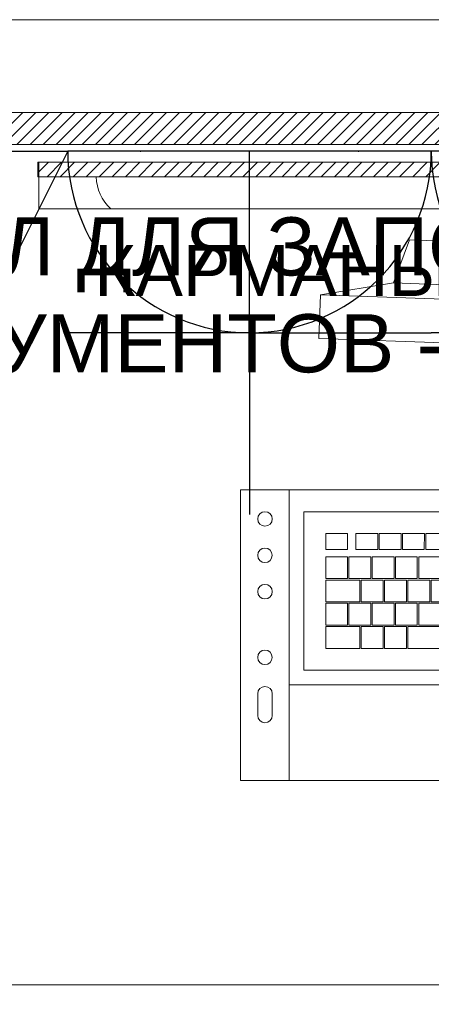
# Model space of a CAD drawing. Header units: millimetres. Extents: x -714384 to 30604203, y -92609 to 65084.
# Tile 27 of 256: x -73991 to -73708, y -48602 to -47925. Entities that reach past the tile are written whole.
import ezdxf
from ezdxf import colors
from ezdxf.entities.mleader import LeaderData, LeaderLine
from ezdxf.enums import TextEntityAlignment as Align
from ezdxf.math import Vec2, Vec3

# ---------------------------------------------------------------- set-up
doc = ezdxf.new("R2010")
doc.units = ezdxf.units.MM
doc.layers.get('0').update_dxf_attribs({"lineweight": 0})
for name, color, linetype in [('-SBugo-ОС-Извещатели', 6, 'Continuous'), ('-АТ-Позиция', 30, 'Continuous'), ('-АТ-Примечания', 30, 'Continuous'), ('СВЯЗЬ', 7, 'Continuous'), ('ЭОМ', 7, 'Continuous')]:
    doc.layers.add(name, color=color, linetype=linetype)
doc.layers.add('00_АР_Подложка', color=7, linetype='Continuous', lineweight=0, true_color=0x9b9292)
doc.layers.add('1. ПОДЛОЖКА', color=7, linetype='Continuous', lineweight=0, true_color=0x9b9292)
for name, color, linetype, lineweight in [('06_АР_Мебель', 4, 'Continuous', 9), ('17_АР_Текст', 235, 'Continuous', 0), ('СКС', 5, 'Continuous', 25)]:
    doc.layers.add(name, color=color, linetype=linetype, lineweight=lineweight)
doc.styles.add('_ТЕКСТОВЫЙ', font='arial.ttf', dxfattribs={"width": 0.8})
doc.styles.add('HVAC_AEP', font='arial.ttf')
doc.styles.add('SB', font='mipgost.shx')
doc.styles.get("Standard").update_dxf_attribs({"font": 'arial.ttf'})

# ---------------------------------------------------------------- blocks, each defined once
blk = doc.blocks.new('*T195')
at = {"color": 0, "linetype": 'ByBlock', "lineweight": -2, "transparency": 16777216}
for p, q in [((0, 0), (8500, 0)), ((0, 0), (0, -27939.33)), ((8500, 0), (8500, -27939.33)), ((0, -469.67), (8500, -469.67)), ((4500, -469.67), (4500, -27939.33)), ((0, -4969.67), (8500, -4969.67)), ((0, -9469.67), (8500, -9469.67)), ((0, -13269.67), (8500, -13269.67)), ((0, -16669.67), (8500, -16669.67)), ((0, -20469.67), (8500, -20469.67)), ((0, -24269.67), (8500, -24269.67)), ((0, -26370.41), (8500, -26370.41)), ((0, -27939.33), (8500, -27939.33))]:
    blk.add_line(p, q, dxfattribs=at)
at = {"color": 0, "lineweight": 15, "transparency": 16777216, "style": 'HVAC_AEP'}
for s, insert, char_height, width, attachment_point in [('{\\H0.83333x;\\C256;Готовые блоки (Барьеры, АРМ, Почтальоны)}', (4250, -234.83), 300, 8497, 5), ('{\\fCalibri|b0|i0|c204|p34;\\C256;Группа блоков 1200\\P\\PПо невозможности разместить стандартный барьер для приёма посылок, применить откидную столешницу для МГН}', (4550, -2719.67), 250, 3900, 4), ('{\\fCalibri|b0|i0|c204|p34;\\C256;Группа блоков 1400\\P\\PПо невозможности разместить стандартный барьер для приёма посылок, применить откидную столешницу для МГН}', (4550, -7219.67), 250, 3900, 4), ('{\\fCalibri|b0|i0|c204|p34;\\C256;Группа блоков \\P\\PПочта банк 1400}', (4550, -11369.67), 250, 3900, 4), ('{\\fCalibri|b0|i0|c204|p34;\\C256;Группа блоков \\P\\PПочта банк 1200}', (4550, -14969.67), 250, 3900, 4), ('{\\C256;ГРУППА МЕБЕЛИ ЦСУ (ЦЕНТР СОЦИАЛЬНЫХ УСЛУГ)\\P\\PЕсли не помещается в кабинете можно установить в клиентском зале }', (4550, -18569.67), 250, 3900, 4), ('{\\C256;ГРУППА МЕБЕЛИ ЦСУ (ЦЕНТР СОЦИАЛЬНЫХ УСЛУГ)\\P\\P\\fCalibri|b0|i0|c204|p34;Если нет места на стол 1400 ставим выноску на стол МГН 1200}', (4550, -22369.67), 250, 3900, 4)]:
    blk.add_mtext(s, dxfattribs=dict(at, insert=insert, char_height=char_height, width=width, attachment_point=attachment_point))
blk = doc.blocks.new('Стол для заполнения документов МГН')
at = {"layer": '06_АР_Мебель'}
h = blk.add_hatch(dxfattribs=at)
h.set_pattern_fill('ANSI31', color=256, scale=2)
h.set_pattern_definition([(45, (-33302.0936, -20556.4114), (-4.4901281, 4.4901281), [])])
h.paths.add_polyline_path([(1200, 0), (0, 0), (0, -22), (1200, -22)])
for p, q in [((0, 0), (1200, 0)), ((0, -22), (1200, -22)), ((1200, -600), (0, -600))]:
    blk.add_line(p, q, dxfattribs=at)
at = {"flags": 1}
for tag, p in [('КОД_ОБОРУДОВАНИЯ', (787.73, 100.99)), ('ДОП_ИНФОРМАЦИЯ', (787.73, 48.84)), ('ДОГОВОР', (867.36, 9.99))]:
    blk.add_attdef(tag, p, '', height=25, dxfattribs=at)
at = {"layer": '06_АР_Мебель', "insert": (50, -72), "char_height": 40, "attachment_point": 1}
blk.add_mtext_dynamic_manual_height_columns('{\\C0;СТОЛ ДЛЯ ЗАПОЛНЕНИЯ ДОКУМЕНТОВ -- МГН --}', width=800, gutter_width=12.5, heights=[0], dxfattribs=at)
blk = doc.blocks.new('Карманы для бланков')
at = {"layer": '06_АР_Мебель'}
h = blk.add_hatch(dxfattribs=at)
h.set_pattern_fill('ANSI31', color=256, scale=2)
h.set_pattern_definition([(45, (-19881.2765, -29620.093), (-4.4901281, 4.4901281), [])])
h.paths.add_polyline_path([(850, 0), (850, -10), (0, -10), (0, 0)])
for p, q in [((40, -10), (40, -10)), ((800, -32), (50, -32))]:
    blk.add_line(p, q, dxfattribs=at)
blk.add_lwpolyline([(850, -10), (0, -10), (0, 0), (850, 0)], close=True, dxfattribs=at)
blk.add_arc((71.6, -8.91), 31.62, 181.98011, 226.9078, dxfattribs=at)
at = {"layer": '1. ПОДЛОЖКА'}
blk.add_lwpolyline([(850, 0), (0.52, 0), (0.52, -32.09), (850, -32.09)], close=True, dxfattribs=at)
at = {"flags": 1}
for tag, p in [('КОД_ОБОРУДОВАНИЯ', (7.73, 111.37)), ('ДОП_ИНФОРМАЦИЯ', (7.73, 59.21)), ('ДОГОВОР', (12.84, 9.23))]:
    blk.add_attdef(tag, p, '', height=25, dxfattribs=at)
at = {"layer": '06_АР_Мебель', "lineweight": 0, "insert": (340.81, -56.9), "char_height": 35, "attachment_point": 2}
blk.add_mtext_dynamic_manual_height_columns('{\\C7;КАРМАНЫ ДЛЯ БЛАНКОВ}', width=600, gutter_width=12.5, heights=[0], dxfattribs=at)
blk = doc.blocks.new('Группа (стол МГН)')
at = {"layer": '1. ПОДЛОЖКА'}
blk.add_lwpolyline([(0, 0), (1200, 0), (1200, -600), (0, -600)], close=True, dxfattribs=at)
for name, p in [('Стол для заполнения документов МГН', (0, 0)), ('Карманы для бланков', (193.37, -34.19))]:
    blk.add_blockref(name, p)
blk = doc.blocks.new('Компьютер')
at = {"layer": '00_АР_Подложка', "lineweight": 0}
for p, q in [((-171.45, 167.76), (-181.47, 137.76)), ((118.55, 167.59), (-171.45, 167.76)), ((-181.47, 137.76), (-231.47, 127.79)), ((-181.47, 137.76), (128.47, 137.76)), ((-231.49, 97.79), (-231.47, 127.79)), ((-231.47, 127.79), (178.53, 127.79)), ((-231.49, 97.79), (178.51, 97.79)), ((-281.52, -8.22), (178.19, 8.05)), ((-274.45, -208.09), (-281.52, -8.22)), ((-248.04, -7.03), (-240.97, -206.91)), ((-237.52, -21.67), (135.25, -8.48)), ((-233.66, -130.6), (-237.52, -21.67)), ((-154.2, -33.73), (-169.19, -34.26)), ((-154.2, -33.73), (-153.82, -44.72)), ((-138.21, -33.16), (-153.2, -33.69)), ((-152.82, -44.69), (-153.2, -33.69)), ((-207, -35.6), (-222, -36.13)), ((-221.61, -47.12), (-222, -36.13)), ((-207, -35.6), (-206.62, -46.59)), ((-186.18, -34.86), (-201.17, -35.39)), ((-200.79, -46.39), (-201.17, -35.39)), ((-186.18, -34.86), (-185.8, -45.85)), ((-170.19, -34.3), (-185.18, -34.83)), ((-184.8, -45.82), (-185.18, -34.83)), ((-170.19, -34.3), (-169.81, -45.29)), ((-168.81, -45.25), (-169.19, -34.26)), ((-206.62, -46.59), (-221.61, -47.12)), ((-185.8, -45.85), (-200.79, -46.39)), ((-169.81, -45.29), (-184.8, -45.82)), ((-153.82, -44.72), (-168.81, -45.25)), ((-137.83, -44.16), (-152.82, -44.69)), ((-221.43, -52.12), (-206.44, -51.59)), ((-220.9, -67.11), (-221.43, -52.12)), ((-206.44, -51.59), (-205.91, -66.58)), ((-205.44, -51.55), (-190.45, -51.02)), ((-204.91, -66.54), (-205.44, -51.55)), ((-190.45, -51.02), (-189.92, -66.01)), ((-189.45, -50.99), (-174.46, -50.46)), ((-188.92, -65.98), (-189.45, -50.99)), ((-174.46, -50.46), (-173.93, -65.45)), ((-173.46, -50.42), (-158.47, -49.89)), ((-172.93, -65.41), (-173.46, -50.42)), ((-158.47, -49.89), (-157.94, -64.88)), ((-157.47, -49.86), (-142.48, -49.33)), ((-156.94, -64.85), (-157.47, -49.86)), ((-205.91, -66.58), (-220.9, -67.11)), ((-220.86, -68.11), (-197.38, -67.28)), ((-189.92, -66.01), (-204.91, -66.54)), ((-197.38, -67.28), (-196.85, -82.27)), ((-196.38, -67.24), (-181.39, -66.71)), ((-195.85, -82.23), (-196.38, -67.24)), ((-173.93, -65.45), (-188.92, -65.98)), ((-181.39, -66.71), (-180.86, -81.7)), ((-180.39, -66.68), (-165.4, -66.15)), ((-179.86, -81.67), (-180.39, -66.68)), ((-157.94, -64.88), (-172.93, -65.41)), ((-165.4, -66.15), (-164.87, -81.14)), ((-164.4, -66.11), (-149.41, -65.58)), ((-163.87, -81.1), (-164.4, -66.11)), ((-141.95, -64.32), (-156.94, -64.85)), ((-149.41, -65.58), (-148.88, -80.57)), ((-148.41, -65.54), (-133.42, -65.01)), ((-147.88, -80.54), (-148.41, -65.54)), ((-220.33, -83.1), (-220.86, -68.11)), ((-164.87, -81.14), (-179.86, -81.67)), ((-148.88, -80.57), (-163.87, -81.1)), ((-132.89, -80.01), (-147.88, -80.54)), ((-196.85, -82.27), (-220.33, -83.1)), ((-220.3, -84.1), (-205.31, -83.57)), ((-219.77, -99.09), (-220.3, -84.1)), ((-205.31, -83.57), (-204.78, -98.56)), ((-204.31, -83.53), (-189.32, -83)), ((-203.78, -98.52), (-204.31, -83.53)), ((-180.86, -81.7), (-195.85, -82.23)), ((-189.32, -83), (-188.79, -97.99)), ((-188.32, -82.97), (-173.33, -82.44)), ((-187.79, -97.96), (-188.32, -82.97)), ((-173.33, -82.44), (-172.8, -97.43)), ((-172.33, -82.4), (-157.34, -81.87)), ((-171.8, -97.39), (-172.33, -82.4)), ((-157.34, -81.87), (-156.81, -96.86)), ((-156.34, -81.84), (-141.35, -81.31)), ((-155.81, -96.83), (-156.34, -81.84)), ((-163.27, -98.09), (-68.33, -94.73)), ((-204.78, -98.56), (-219.77, -99.09)), ((-219.73, -100.09), (-196.25, -99.26)), ((-219.2, -115.08), (-219.73, -100.09)), ((-188.79, -97.99), (-203.78, -98.52)), ((-196.25, -99.26), (-195.72, -114.25)), ((-195.25, -99.22), (-180.26, -98.69)), ((-194.72, -114.21), (-195.25, -99.22)), ((-172.8, -97.43), (-187.79, -97.96)), ((-180.26, -98.69), (-179.73, -113.68)), ((-179.26, -98.66), (-164.27, -98.13)), ((-178.73, -113.65), (-179.26, -98.66)), ((-156.81, -96.86), (-171.8, -97.39)), ((-164.27, -98.13), (-163.74, -113.12)), ((-162.74, -113.08), (-163.27, -98.09)), ((-140.82, -96.3), (-155.81, -96.83)), ((-195.72, -114.25), (-219.2, -115.08)), ((-179.73, -113.68), (-194.72, -114.21)), ((-163.74, -113.12), (-178.73, -113.65)), ((-67.8, -109.72), (-162.74, -113.08)), ((139.11, -117.41), (-233.66, -130.6)), ((-243.3, -140.95), (149.45, -127.05)), ((-233.31, -140.59), (-243.3, -140.95)), ((-264.82, -147.9), (-264.29, -162.9)), ((-254.29, -162.54), (-254.83, -147.55)), ((185.27, -191.82), (-274.45, -208.09))]:
    blk.add_line(p, q, dxfattribs=at)
for centre in [(-264.07, -27.61), (-263.19, -52.6), (-262.3, -77.58), (-260.71, -122.74)]:
    blk.add_circle(centre, 5, dxfattribs=at)
for centre, start, end in [((-259.82, -147.73), 2.02668, 182.02668), ((-259.29, -162.72), 182.02668, 2.02668)]:
    blk.add_arc(centre, 5, start, end, dxfattribs=at)
at = {"layer": '06_АР_Мебель', "lineweight": 0}
for p, q in [((-171.45, 167.76), (-181.47, 137.76)), ((118.55, 167.59), (-171.45, 167.76)), ((-181.47, 137.76), (-231.47, 127.79)), ((-181.47, 137.76), (128.47, 137.76)), ((-231.49, 97.79), (-231.47, 127.79)), ((-231.47, 127.79), (178.53, 127.79)), ((-231.49, 97.79), (178.51, 97.79)), ((-281.52, -8.22), (178.19, 8.05)), ((-274.45, -208.09), (-281.52, -8.22)), ((-248.04, -7.03), (-240.97, -206.91)), ((-237.52, -21.67), (135.25, -8.48)), ((-233.66, -130.6), (-237.52, -21.67)), ((-154.2, -33.73), (-169.19, -34.26)), ((-154.2, -33.73), (-153.82, -44.72)), ((-138.21, -33.16), (-153.2, -33.69)), ((-152.82, -44.69), (-153.2, -33.69)), ((-207, -35.6), (-222, -36.13)), ((-221.61, -47.12), (-222, -36.13)), ((-207, -35.6), (-206.62, -46.59)), ((-186.18, -34.86), (-201.17, -35.39)), ((-200.79, -46.39), (-201.17, -35.39)), ((-186.18, -34.86), (-185.8, -45.85)), ((-170.19, -34.3), (-185.18, -34.83)), ((-184.8, -45.82), (-185.18, -34.83)), ((-170.19, -34.3), (-169.81, -45.29)), ((-168.81, -45.25), (-169.19, -34.26)), ((-206.62, -46.59), (-221.61, -47.12)), ((-185.8, -45.85), (-200.79, -46.39)), ((-169.81, -45.29), (-184.8, -45.82)), ((-153.82, -44.72), (-168.81, -45.25)), ((-137.83, -44.16), (-152.82, -44.69)), ((-221.43, -52.12), (-206.44, -51.59)), ((-220.9, -67.11), (-221.43, -52.12)), ((-206.44, -51.59), (-205.91, -66.58)), ((-205.44, -51.55), (-190.45, -51.02)), ((-204.91, -66.54), (-205.44, -51.55)), ((-190.45, -51.02), (-189.92, -66.01)), ((-189.45, -50.99), (-174.46, -50.46)), ((-188.92, -65.98), (-189.45, -50.99)), ((-174.46, -50.46), (-173.93, -65.45)), ((-173.46, -50.42), (-158.47, -49.89)), ((-172.93, -65.41), (-173.46, -50.42)), ((-158.47, -49.89), (-157.94, -64.88)), ((-157.47, -49.86), (-142.48, -49.33)), ((-156.94, -64.85), (-157.47, -49.86)), ((-205.91, -66.58), (-220.9, -67.11)), ((-220.86, -68.11), (-197.38, -67.28)), ((-189.92, -66.01), (-204.91, -66.54)), ((-197.38, -67.28), (-196.85, -82.27)), ((-196.38, -67.24), (-181.39, -66.71)), ((-195.85, -82.23), (-196.38, -67.24)), ((-173.93, -65.45), (-188.92, -65.98)), ((-181.39, -66.71), (-180.86, -81.7)), ((-180.39, -66.68), (-165.4, -66.15)), ((-179.86, -81.67), (-180.39, -66.68)), ((-157.94, -64.88), (-172.93, -65.41)), ((-165.4, -66.15), (-164.87, -81.14)), ((-164.4, -66.11), (-149.41, -65.58)), ((-163.87, -81.1), (-164.4, -66.11)), ((-141.95, -64.32), (-156.94, -64.85)), ((-149.41, -65.58), (-148.88, -80.57)), ((-148.41, -65.54), (-133.42, -65.01)), ((-147.88, -80.54), (-148.41, -65.54)), ((-220.33, -83.1), (-220.86, -68.11)), ((-164.87, -81.14), (-179.86, -81.67)), ((-148.88, -80.57), (-163.87, -81.1)), ((-132.89, -80.01), (-147.88, -80.54)), ((-196.85, -82.27), (-220.33, -83.1)), ((-220.3, -84.1), (-205.31, -83.57)), ((-219.77, -99.09), (-220.3, -84.1)), ((-205.31, -83.57), (-204.78, -98.56)), ((-204.31, -83.53), (-189.32, -83)), ((-203.78, -98.52), (-204.31, -83.53)), ((-180.86, -81.7), (-195.85, -82.23)), ((-189.32, -83), (-188.79, -97.99)), ((-188.32, -82.97), (-173.33, -82.44)), ((-187.79, -97.96), (-188.32, -82.97)), ((-173.33, -82.44), (-172.8, -97.43)), ((-172.33, -82.4), (-157.34, -81.87)), ((-171.8, -97.39), (-172.33, -82.4)), ((-157.34, -81.87), (-156.81, -96.86)), ((-156.34, -81.84), (-141.35, -81.31)), ((-155.81, -96.83), (-156.34, -81.84)), ((-163.27, -98.09), (-68.33, -94.73)), ((-204.78, -98.56), (-219.77, -99.09)), ((-219.73, -100.09), (-196.25, -99.26)), ((-219.2, -115.08), (-219.73, -100.09)), ((-188.79, -97.99), (-203.78, -98.52)), ((-196.25, -99.26), (-195.72, -114.25)), ((-195.25, -99.22), (-180.26, -98.69)), ((-194.72, -114.21), (-195.25, -99.22)), ((-172.8, -97.43), (-187.79, -97.96)), ((-180.26, -98.69), (-179.73, -113.68)), ((-179.26, -98.66), (-164.27, -98.13)), ((-178.73, -113.65), (-179.26, -98.66)), ((-156.81, -96.86), (-171.8, -97.39)), ((-164.27, -98.13), (-163.74, -113.12)), ((-162.74, -113.08), (-163.27, -98.09)), ((-140.82, -96.3), (-155.81, -96.83)), ((-195.72, -114.25), (-219.2, -115.08)), ((-179.73, -113.68), (-194.72, -114.21)), ((-163.74, -113.12), (-178.73, -113.65)), ((-67.8, -109.72), (-162.74, -113.08)), ((139.11, -117.41), (-233.66, -130.6)), ((-243.3, -140.95), (149.45, -127.05)), ((-233.31, -140.59), (-243.3, -140.95)), ((-264.82, -147.9), (-264.29, -162.9)), ((-254.29, -162.54), (-254.83, -147.55)), ((185.27, -191.82), (-274.45, -208.09))]:
    blk.add_line(p, q, dxfattribs=at)
for centre in [(-264.07, -27.61), (-263.19, -52.6), (-262.3, -77.58), (-260.71, -122.74)]:
    blk.add_circle(centre, 5, dxfattribs=at)
for centre, start, end in [((-259.82, -147.73), 2.02668, 182.02668), ((-259.29, -162.72), 182.02668, 2.02668)]:
    blk.add_arc(centre, 5, start, end, dxfattribs=at)
blk = doc.blocks.new('A$C21545FF3')
at = {"layer": 'ЭОМ', "color": 0, "linetype": 'Continuous', "lineweight": 30}
for p, q in [((-125, 125), (-125, 250)), ((-125, 125), (-250, 125)), ((-125, 125), (0, 125)), ((-125, 125), (-125, 0)), ((-250, 0), (0, 0))]:
    blk.add_line(p, q, dxfattribs=at)
blk.add_arc((-125, 0), 125, 0, 180, dxfattribs=at)
for p in [(-200, 0), (-50, 0)]:
    blk.add_point(p, dxfattribs=at)
blk = doc.blocks.new('A$C723C25D3')
at = {"layer": 'ЭОМ', "color": 240, "linetype": 'Continuous', "lineweight": 30, "true_color": 0xed1f24}
for p, q in [((-125, 125), (-125, 250)), ((-125, 125), (-250, 125)), ((-125, 125), (0, 125)), ((-125, 125), (-125, 0)), ((-250, 0), (0, 0))]:
    blk.add_line(p, q, dxfattribs=at)
blk.add_arc((-125, 0), 125, 0, 180, dxfattribs=at)
for p in [(-200, 0), (-50, 0)]:
    blk.add_point(p, dxfattribs=at)
blk = doc.blocks.new('*U275')
at = {"layer": '-SBugo-ОС-Извещатели', "true_color": 0x2618e7}
h = blk.add_hatch(color=182, dxfattribs=at)
h.dxf.hatch_style = 1
h.paths.add_polyline_path([(-2, 0), (-2, -2), (2, 0)])
at = {"color": 182, "linetype": 'ByBlock', "lineweight": -2, "true_color": 0x2618e7}
blk.add_line((-2, 2), (-2, -2), dxfattribs=at)
at = {"layer": 'СВЯЗЬ', "color": 182, "lineweight": 25, "true_color": 0x2618e7}
for p, q in [((-2, -2), (-2, 2)), ((-2, 2), (2, 0)), ((2, 0), (-2, -2))]:
    blk.add_line(p, q, dxfattribs=at)
at = {"layer": '-АТ-Позиция', "ltscale": 100, "style": 'SB'}
for tag, p in [('ШЛЕЙФ', (2.5, 0.465)), ('ШЛЕЙФ_2', (2.5, -3.202))]:
    blk.add_attdef(tag, text='', height=2.2, dxfattribs=at).set_placement(p, align=Align.BOTTOM_LEFT)
at = {"layer": '-АТ-Примечания', "ltscale": 100, "style": 'SB'}
for tag, p in [('НАИМЕНОВАНИЕ', (-2, 1.5)), ('МАРКА', (-2, 1))]:
    blk.add_attdef(tag, p, '', height=0.25, dxfattribs=at)
at = {"layer": '-АТ-Примечания', "ltscale": 100, "style": 'SB', "flags": 1}
for tag, p in [('ПРИМ-1', (-2, 0.5)), ('ПРИМ-2', (-2, 0)), ('ПРИМ-3', (-2, -0.5)), ('ПРИМ-4', (-2, -1)), ('ПРИМ-5', (-2, -1.5))]:
    blk.add_attdef(tag, p, '', height=0.25, dxfattribs=at)
blk = doc.blocks.new('Рабочее место ЦСУ_1200')
blk.add_blockref('Группа (стол МГН)', (0, 0))
at = {"layer": '06_АР_Мебель', "rotation": 357.9733182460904}
blk.add_blockref('Компьютер', (614.33, -261.26), dxfattribs=at)
at = {"layer": 'СКС', "lineweight": 15, "xscale": 50, "yscale": 50, "zscale": 82, "rotation": 270}
blk.add_blockref('*U275', (113.82, -126.46), dxfattribs=at)
at = {"layer": 'ЭОМ', "lineweight": 15, "rotation": 180}
for name, p in [('A$C21545FF3', (213.82, -26.46)), ('A$C723C25D3', (463.82, -26.46))]:
    blk.add_blockref(name, p, dxfattribs=at)
blk = doc.blocks.new('_Dot')
at = {"color": 0, "linetype": 'ByBlock', "lineweight": -2}
blk.add_line((-0.5, 0), (-1, 0), dxfattribs=at)
at = {"color": 0, "linetype": 'ByBlock', "const_width": 0.5}
blk.add_lwpolyline([(-0.25, 0, 1), (0.25, 0, 1)], format="xyb", close=True, dxfattribs=at)

msp = doc.modelspace()

# ---------------------------------------------------------------- block references
for name, p in [('*T195', (-74504.53, -27455.11)), ('Рабочее место ЦСУ_1200', (-74172.21, -47988.69))]:
    msp.add_blockref(name, p)

# ---------------------------------------------------------------- leaders
at = {"layer": '17_АР_Текст', "lineweight": 18}
ml = msp.add_multileader_mtext('Standard', dxfattribs=at)
ml.set_content('ЦСУ оборудование:\\PМонитор 23,8"\\PСистемный блок (с комплектующими)\\PИсточник бесперебойного питания\\PМышь, клавиатура\\PWeb-камера\\PМФУ лазерный', color=256, style='_ТЕКСТОВЫЙ')
ml.set_leader_properties(lineweight=0)
ml.set_arrow_properties(name='DOT')
ml.build(insert=Vec2(0, 0))
ml.multileader.update_dxf_attribs({"text_left_attachment_type": 6, "text_right_attachment_type": 6, "dogleg_length": 0.36, "arrow_head_size": 50, "scale": 100})
ctx = ml.context
ctx.base_point, ctx.scale, ctx.char_height, ctx.arrow_head_size, ctx.landing_gap_size, ctx.plane_origin = Vec3(-74068.29, -49557.04), 100, 200, 50, 100, Vec3(-68828.31, -44334.07)
ctx.left_attachment, ctx.right_attachment, ctx.attachment_type = 6, 6, 2
notes = []
notes.append((ctx, [(1, (1, 1, 0), (-74104.29, -49557.04), (1, 0), 36, [(0, [(-74104.29, -48496.4)], 0, [])])]))
ctx.mtext.insert, ctx.mtext.width, ctx.mtext.defined_height, ctx.mtext.flow_direction = Vec3(-73968.29, -49301.52), 5220.3238, 815.52, 5
for ctx, leaders in notes:
    for number, flags, end, landing, length, lines in leaders:
        leader = LeaderData()
        leader.index, (leader.has_last_leader_line, leader.has_dogleg_vector, leader.attachment_direction) = number, flags
        leader.last_leader_point, leader.dogleg_vector, leader.dogleg_length = Vec3(end), Vec3(landing), length
        for number, points, colour, breaks in lines:
            line = LeaderLine()
            line.index, line.vertices, line.color, line.breaks = number, Vec3.list(points), colors.encode_raw_color(colour), breaks
            leader.lines.append(line)
        ctx.leaders.append(leader)

doc.saveas('drawing.dxf')
